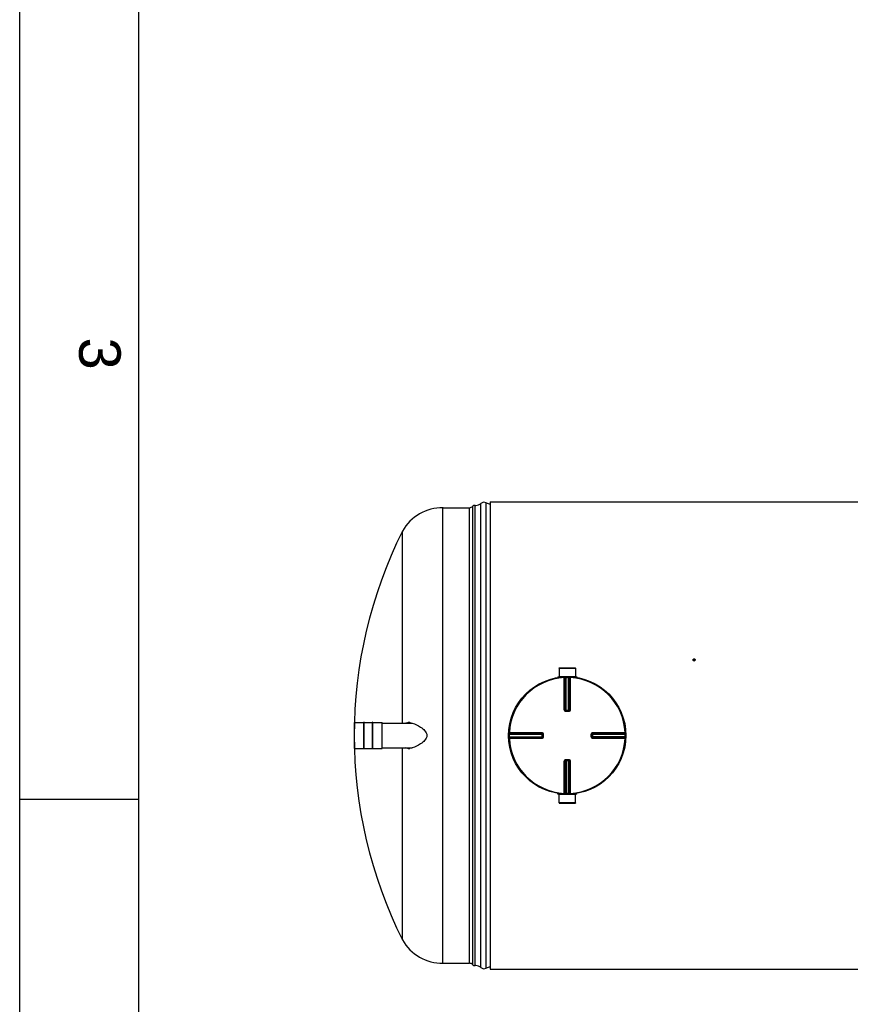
# Model space of a CAD drawing. Header units: millimetres. Extents: x 0 to 420, y 0 to 297.
# Tile 2 of 34: x 0 to 70, y 131 to 214. Entities that reach past the tile are written whole.
import ezdxf

# ---------------------------------------------------------------- set-up
doc = ezdxf.new("R2010")
doc.units = ezdxf.units.MM
doc.header["$LTSCALE"] = 23.1
doc.layers.get('0').update_dxf_attribs({"linetype": 'CONTINUOUS'})
for name, color, linetype in [('AXES_REF', 7, 'CONTINUOUS'), ('SURFACES', 7, 'CONTINUOUS'), ('VISSERIE', 7, 'CONTINUOUS')]:
    doc.layers.add(name, color=color, linetype=linetype)
doc.styles.add('TEXTSTYLE_2', font='arial.ttf')

# ---------------------------------------------------------------- blocks, each defined once
blk = doc.blocks.new('MARGEA3_BL0', base_point=(210.000078, 148.5))
at = {"color": 7, "linetype": 'Continuous'}
for p, q in [((0.000078, 0), (0.000078, 297)), ((10.000078, 287.000001), (10.000078, 10.000001)), ((0.000078, 148.500001), (10.000078, 148.500001))]:
    blk.add_line(p, q, dxfattribs=at)
at = {"color": 7, "linetype": 'Continuous', "style": 'TEXTSTYLE_2', "oblique": 0.00001872}
blk.add_text('3', height=3.5, rotation=270, dxfattribs=at).set_placement((5.000078, 187.375001))

msp = doc.modelspace()

# ---------------------------------------------------------------- linework, layer by layer
at = {"color": 7, "linetype": 'Continuous'}
for p, q in [((0, 0), (0, 297)), ((39.587, 173.527), (39.587, 134.215)), ((39.587, 173.527), (279.645, 173.527)), ((32.219, 154.911), (32.219, 171.078)), ((56.693, 160.246), (56.693, 160.265)), ((56.693, 160.246), (56.708, 160.18)), ((56.7, 160.238), (56.701, 160.23)), ((56.701, 160.23), (56.708, 160.198)), ((56.708, 160.18), (56.708, 160.198)), ((56.708, 160.18), (56.78, 160.159)), ((56.724, 160.293), (56.717, 160.288)), ((56.74, 160.192), (56.748, 160.189)), ((56.788, 160.301), (56.78, 160.304)), ((56.78, 160.159), (56.835, 160.205)), ((56.78, 160.159), (56.78, 160.178)), ((56.804, 160.2), (56.811, 160.206)), ((56.828, 160.255), (56.827, 160.263)), ((56.835, 160.223), (56.828, 160.255)), ((56.835, 160.205), (56.835, 160.223)), ((45.402, 159.545), (45.405, 158.83)), ((45.402, 159.545), (46.773, 159.545)), ((46.773, 159.545), (46.77, 158.83)), ((45.288, 158.798), (45.288, 158.746)), ((45.288, 158.798), (45.736, 158.798)), ((45.405, 158.83), (45.437, 158.798)), ((45.405, 158.83), (46.77, 158.83)), ((46.438, 158.798), (46.887, 158.798)), ((46.77, 158.83), (46.737, 158.798)), ((46.887, 158.798), (46.887, 158.746)), ((45.966, 155.953), (45.96, 155.953)), ((45.966, 155.953), (46.209, 155.953)), ((46.215, 155.953), (46.209, 155.953)), ((28.973, 152.759), (28.973, 154.982)), ((28.999, 154.982), (28.973, 154.982)), ((28.999, 152.759), (28.999, 154.982)), ((29.688, 152.759), (29.688, 154.982)), ((29.714, 154.982), (29.688, 154.982)), ((29.714, 152.759), (29.714, 154.982)), ((28.173, 152.792), (28.173, 154.95)), ((30.513, 152.792), (30.513, 154.95)), ((30.513, 154.911), (33.032, 154.911)), ((44.005, 153.998), (44.005, 153.998)), ((44.005, 153.998), (44.005, 153.992)), ((44.005, 153.992), (44.005, 153.749)), ((44.005, 153.749), (44.005, 153.744)), ((44.005, 153.744), (44.005, 153.743)), ((48.169, 153.992), (48.17, 153.998)), ((48.169, 153.749), (48.169, 153.992)), ((48.17, 153.744), (48.169, 153.749)), ((28.999, 152.759), (28.973, 152.759)), ((29.714, 152.759), (29.688, 152.759)), ((30.513, 152.831), (33.032, 152.831)), ((32.219, 136.663), (32.219, 152.831)), ((45.96, 151.788), (45.966, 151.789)), ((46.209, 151.789), (45.966, 151.789)), ((46.209, 151.789), (46.215, 151.788)), ((45.288, 148.944), (45.288, 148.996)), ((45.736, 148.944), (45.288, 148.944)), ((45.402, 148.196), (45.405, 148.911)), ((45.405, 148.911), (45.437, 148.944)), ((46.77, 148.911), (45.405, 148.911)), ((46.887, 148.944), (46.438, 148.944)), ((46.77, 148.911), (46.737, 148.944)), ((46.773, 148.196), (46.77, 148.911)), ((46.887, 148.944), (46.887, 148.996)), ((46.773, 148.196), (45.402, 148.196)), ((39.587, 134.215), (279.645, 134.215))]:
    msp.add_line(p, q, dxfattribs=at)
at = {"color": 9, "linetype": 'Continuous'}
for p, q in [((45.832, 158.804), (45.835, 158.741)), ((45.835, 156.019), (45.835, 158.741)), ((45.899, 156.018), (45.899, 158.74)), ((45.918, 158.74), (45.918, 156.016)), ((45.981, 158.81), (45.982, 158.746)), ((45.982, 155.953), (45.982, 158.746)), ((46.194, 158.81), (46.192, 158.746)), ((46.192, 155.953), (46.192, 158.746)), ((46.257, 156.016), (46.257, 158.74)), ((46.275, 158.74), (46.275, 156.018)), ((46.343, 158.804), (46.34, 158.741)), ((46.34, 158.741), (46.34, 156.019)), ((45.899, 156.018), (45.918, 156.016)), ((45.966, 155.889), (45.966, 155.953)), ((46.087, 155.889), (45.966, 155.889)), ((45.982, 156.016), (46.192, 156.016)), ((46.209, 155.889), (46.087, 155.889)), ((46.209, 155.889), (46.209, 155.953)), ((46.257, 156.016), (46.275, 156.018)), ((28.18, 152.785), (28.18, 154.956)), ((30.507, 152.785), (30.507, 154.956)), ((41.148, 153.977), (41.212, 153.976)), ((41.148, 153.764), (41.212, 153.766)), ((41.154, 154.127), (41.217, 154.123)), ((41.154, 153.615), (41.217, 153.618)), ((41.212, 153.976), (44.005, 153.976)), ((41.212, 153.766), (44.005, 153.766)), ((41.217, 154.123), (43.939, 154.123)), ((41.217, 154.123), (41.328, 154.123)), ((43.939, 153.618), (41.217, 153.618)), ((41.218, 154.04), (43.942, 154.04)), ((43.942, 153.701), (41.218, 153.701)), ((41.219, 154.059), (43.94, 154.059)), ((43.94, 153.683), (41.219, 153.683)), ((43.087, 153.618), (43.018, 153.618)), ((43.299, 153.618), (43.228, 153.618)), ((43.942, 154.04), (43.94, 154.059)), ((43.94, 153.683), (43.942, 153.701)), ((43.942, 153.976), (43.942, 153.99)), ((43.942, 153.976), (43.942, 153.766)), ((43.942, 153.766), (43.942, 153.752)), ((44.069, 153.992), (44.005, 153.992)), ((44.069, 153.749), (44.005, 153.749)), ((44.069, 153.992), (44.069, 153.749)), ((48.105, 153.992), (48.169, 153.992)), ((48.105, 153.749), (48.105, 153.992)), ((48.105, 153.749), (48.169, 153.749)), ((48.169, 153.976), (50.963, 153.976)), ((50.963, 153.766), (48.169, 153.766)), ((48.232, 153.976), (48.232, 153.99)), ((48.232, 153.766), (48.232, 153.976)), ((48.232, 153.766), (48.232, 153.751)), ((48.235, 154.059), (48.233, 154.04)), ((48.233, 154.04), (50.957, 154.04)), ((48.233, 153.701), (48.235, 153.683)), ((50.957, 153.701), (48.233, 153.701)), ((48.235, 154.123), (50.957, 154.123)), ((48.235, 154.059), (50.956, 154.059)), ((50.956, 153.683), (48.235, 153.683)), ((50.957, 153.618), (48.235, 153.618)), ((51.021, 154.127), (50.957, 154.123)), ((51.021, 153.615), (50.957, 153.618)), ((51.026, 153.977), (50.963, 153.976)), ((51.026, 153.764), (50.963, 153.766)), ((45.835, 149.001), (45.835, 151.723)), ((45.918, 151.725), (45.899, 151.724)), ((45.899, 149.002), (45.899, 151.724)), ((45.918, 151.725), (45.918, 149.001)), ((45.966, 151.853), (45.966, 151.789)), ((45.966, 151.853), (46.087, 151.853)), ((45.982, 151.789), (45.982, 148.995)), ((46.192, 151.726), (45.982, 151.726)), ((46.087, 151.853), (46.209, 151.853)), ((46.192, 148.995), (46.192, 151.789)), ((46.209, 151.853), (46.209, 151.789)), ((46.257, 149.001), (46.257, 151.725)), ((46.275, 151.724), (46.257, 151.725)), ((46.275, 151.724), (46.275, 149.002)), ((46.34, 151.723), (46.34, 149.001)), ((45.832, 148.937), (45.835, 149.001)), ((45.981, 148.932), (45.982, 148.995)), ((46.194, 148.932), (46.192, 148.995)), ((46.343, 148.937), (46.34, 149.001))]:
    msp.add_line(p, q, dxfattribs=at)
for points in [[(42.735, 153.618), (42.663, 153.618), (42.589, 153.618), (42.514, 153.618), (42.437, 153.618), (42.358, 153.618), (42.278, 153.618), (42.195, 153.618), (42.11, 153.618), (42.022, 153.618), (41.931, 153.618), (41.838, 153.618), (41.741, 153.618), (41.642, 153.618), (41.54, 153.618), (41.436, 153.618), (41.328, 153.618)], [(41.642, 154.123), (41.742, 154.123), (41.838, 154.123), (41.931, 154.123), (42.022, 154.123), (42.11, 154.123), (42.195, 154.123), (42.278, 154.123), (42.359, 154.123), (42.437, 154.123), (42.514, 154.123), (42.589, 154.123), (42.663, 154.123), (42.736, 154.123), (42.807, 154.123)], [(42.948, 153.618), (42.878, 153.618), (42.807, 153.618)], [(43.939, 153.618), (43.85, 153.618), (43.763, 153.618), (43.679, 153.618), (43.599, 153.618), (43.521, 153.618), (43.445, 153.618)], [(43.522, 154.123), (43.599, 154.123), (43.68, 154.123), (43.764, 154.123), (43.85, 154.124), (43.939, 154.123)]]:
    msp.add_lwpolyline(points, dxfattribs=at)
at = {"color": 7, "linetype": 'Continuous'}
msp.add_circle((46.087, 153.871), 4.94, dxfattribs=at)
for centre, radius, start, end in [((55.852, 160.032), 0.872, 13.6415, 15.47102), ((55.98, 160.057), 0.872, 13.6415, 15.47102), ((28.18, 154.95), 0.0065, 90, 180), ((30.507, 154.95), 0.0065, 0, 90), ((32.708, 154.012), 0.948, 86.24628, 89.95934), ((32.819, 154.201), 0.758, 97.9206, 98.2771), ((32.825, 154.155), 0.805, 93.91598, 97.88353), ((32.7, 153.888), 1.072, 83.1857, 86.2555), ((32.692, 153.817), 1.143, 82.99823, 83.21542), ((28.18, 152.792), 0.0065, 180, 270), ((30.507, 152.792), 0.0065, 270, 360), ((32.708, 153.73), 0.948, 270.0413, 273.78245), ((32.825, 153.583), 0.801, 261.75299, 266.12263), ((32.7, 153.854), 1.072, 273.77162, 276.7904), ((32.692, 153.924), 1.142, 276.76168, 277.00178)]:
    msp.add_arc(centre, radius, start, end, dxfattribs=at)
at = {"color": 9, "linetype": 'Continuous'}
for centre, radius, start, end in [((46.087, 153.871), 4.877, 92.96745, 177.03255), ((46.152, 153.872), 4.874, 92.75322, 92.96811), ((46.087, 153.874), 4.873, 88.76403, 89.99998), ((46.023, 153.872), 4.874, 87.03189, 87.24678), ((46.087, 153.871), 4.877, 2.96745, 87.03255), ((45.964, 156.069), 0.116, 260.88237, 264.14531), ((45.966, 156.086), 0.133, 264.12966, 267.37591), ((45.959, 158.212), 2.197, 270.20147, 270.43504), ((46.216, 158.212), 2.197, 269.565, 269.79411), ((46.191, 156.018), 0.0668, 285.34076, 292.57898), ((46.191, 156.018), 0.0667, 292.5652, 299.81393), ((46.085, 153.871), 4.874, 178.76416, 181.23584), ((46.087, 153.871), 4.877, 182.96745, 267.03255), ((46.087, 153.806), 4.875, 177.03191, 177.24676), ((46.087, 153.935), 4.875, 182.75324, 182.96809), ((43.94, 153.767), 0.0667, 330.18606, 337.4348), ((43.94, 153.767), 0.0668, 337.42102, 344.65924), ((43.936, 153.75), 0.0692, 345.04344, 349.82869), ((43.941, 153.766), 0.0655, 344.66589, 348.01548), ((43.938, 153.75), 0.0676, 349.8255, 354.46856), ((46.087, 153.871), 4.877, 272.96745, 357.03255), ((48.286, 153.994), 0.116, 170.88237, 174.14531), ((48.303, 153.992), 0.133, 174.12966, 177.37591), ((48.235, 153.975), 0.0668, 157.42102, 164.65924), ((48.235, 153.975), 0.0667, 150.18606, 157.4348), ((46.088, 153.806), 4.875, 2.75324, 2.96809), ((46.088, 153.935), 4.875, 357.03191, 357.24676), ((46.09, 153.871), 4.874, 358.76416, 1.23584), ((45.983, 151.724), 0.0667, 112.5652, 119.81393), ((45.983, 151.724), 0.0668, 105.34076, 112.57898), ((45.959, 149.529), 2.197, 89.565, 89.79411), ((46.216, 149.529), 2.197, 90.20147, 90.43504), ((46.209, 151.655), 0.133, 84.12966, 87.37591), ((46.21, 151.673), 0.116, 80.88237, 84.14531), ((46.152, 153.869), 4.874, 267.03189, 267.24678), ((46.087, 153.868), 4.873, 268.76403, 269.99998), ((46.023, 153.869), 4.874, 272.75322, 272.96811)]:
    msp.add_arc(centre, radius, start, end, dxfattribs=at)
at = {"color": 7, "linetype": 'Continuous'}
for points in [[(56.717, 160.288), (56.709, 160.28), (56.7, 160.273), (56.693, 160.265)], [(56.708, 160.198), (56.719, 160.197), (56.73, 160.195), (56.74, 160.192)], [(56.748, 160.311), (56.74, 160.305), (56.731, 160.299), (56.724, 160.293)], [(56.78, 160.304), (56.761, 160.308), (56.739, 160.304), (56.724, 160.293)], [(56.78, 160.304), (56.769, 160.307), (56.759, 160.309), (56.748, 160.311)], [(56.748, 160.189), (56.767, 160.185), (56.789, 160.189), (56.804, 160.2)], [(56.748, 160.189), (56.759, 160.186), (56.77, 160.182), (56.78, 160.178)], [(56.78, 160.178), (56.788, 160.185), (56.796, 160.193), (56.804, 160.2)], [(56.82, 160.29), (56.809, 160.294), (56.799, 160.298), (56.788, 160.301)], [(56.811, 160.206), (56.819, 160.212), (56.827, 160.218), (56.835, 160.223)], [(32.71, 154.951), (32.658, 154.944), (32.607, 154.93), (32.558, 154.911)], [(32.832, 154.952), (32.899, 154.943), (32.966, 154.929), (33.032, 154.911)], [(32.558, 152.831), (32.607, 152.811), (32.658, 152.798), (32.71, 152.791)], [(33.032, 152.831), (32.966, 152.813), (32.899, 152.798), (32.832, 152.79)]]:
    msp.add_open_spline(points, degree=3, dxfattribs=at)
for points, knots in [([(56.717, 160.288), (56.71, 160.281), (56.7, 160.266), (56.698, 160.247), (56.7, 160.238)], [0, 0, 0, 0, 0.506776, 1, 1, 1, 1]), ([(56.701, 160.23), (56.706, 160.217), (56.719, 160.201), (56.735, 160.193), (56.74, 160.192)], [0, 0, 0, 0, 0.738617, 1, 1, 1, 1]), ([(56.827, 160.263), (56.822, 160.276), (56.809, 160.292), (56.793, 160.3), (56.788, 160.301)], [0, 0, 0, 0, 0.738617, 1, 1, 1, 1]), ([(56.811, 160.206), (56.818, 160.212), (56.828, 160.227), (56.83, 160.246), (56.828, 160.255)], [0, 0, 0, 0, 0.506776, 1, 1, 1, 1]), ([(32.445, 154.911), (32.506, 154.937), (32.596, 154.956), (32.686, 154.96), (32.709, 154.96)], [0, 0, 0, 0, 0.741736, 1, 1, 1, 1]), ([(33.032, 154.911), (33.286, 154.841), (33.662, 154.646), (34.099, 154.305), (34.275, 154.023), (34.275, 153.871)], [0, 0, 0, 0, 0.468758, 0.730136, 1, 1, 1, 1]), ([(34.275, 153.871), (34.275, 153.719), (34.099, 153.437), (33.662, 153.096), (33.286, 152.901), (33.032, 152.831)], [0, 0, 0, 0, 0.269864, 0.531242, 1, 1, 1, 1]), ([(32.709, 152.782), (32.686, 152.782), (32.596, 152.786), (32.506, 152.805), (32.445, 152.831)], [0, 0, 0, 0, 0.258264, 1, 1, 1, 1])]:
    msp.add_open_spline(points, degree=3, knots=knots, dxfattribs=at)
at = {"color": 9, "linetype": 'Continuous'}
for points in [[(45.832, 158.804), (45.863, 158.806), (45.899, 158.771), (45.899, 158.74)], [(45.85, 158.805), (45.881, 158.807), (45.918, 158.772), (45.918, 158.74)], [(45.982, 158.746), (46.017, 158.747), (46.052, 158.748), (46.087, 158.747)], [(46.325, 158.805), (46.293, 158.807), (46.257, 158.772), (46.257, 158.74)], [(46.343, 158.804), (46.312, 158.806), (46.275, 158.771), (46.275, 158.74)], [(45.918, 156.016), (45.918, 155.989), (45.943, 155.959), (45.969, 155.953)], [(46.275, 156.018), (46.275, 155.989), (46.244, 155.956), (46.215, 155.953)], [(46.225, 155.96), (46.243, 155.971), (46.257, 155.995), (46.257, 156.016)], [(41.154, 154.127), (41.152, 154.095), (41.187, 154.059), (41.219, 154.059)], [(41.153, 154.108), (41.152, 154.077), (41.187, 154.041), (41.218, 154.04)], [(41.153, 153.634), (41.152, 153.665), (41.187, 153.701), (41.218, 153.701)], [(41.154, 153.615), (41.152, 153.646), (41.187, 153.683), (41.219, 153.683)], [(43.94, 154.059), (43.97, 154.059), (44.002, 154.028), (44.005, 153.998)], [(44.003, 153.732), (43.996, 153.707), (43.967, 153.683), (43.94, 153.683)], [(43.942, 154.04), (43.969, 154.04), (44, 154.016), (44.005, 153.989)], [(43.998, 153.734), (43.987, 153.715), (43.963, 153.701), (43.942, 153.701)], [(48.233, 153.701), (48.206, 153.701), (48.175, 153.726), (48.169, 153.753)], [(48.235, 153.683), (48.205, 153.683), (48.173, 153.714), (48.17, 153.744)], [(48.177, 154.008), (48.188, 154.027), (48.211, 154.04), (48.233, 154.04)], [(51.021, 154.127), (51.022, 154.095), (50.987, 154.059), (50.956, 154.059)], [(51.021, 153.615), (51.022, 153.646), (50.987, 153.683), (50.956, 153.683)], [(51.022, 154.108), (51.023, 154.077), (50.988, 154.041), (50.957, 154.04)], [(51.022, 153.634), (51.023, 153.665), (50.988, 153.701), (50.957, 153.701)], [(45.899, 151.724), (45.899, 151.753), (45.931, 151.786), (45.96, 151.788)], [(45.95, 151.781), (45.931, 151.771), (45.918, 151.747), (45.918, 151.725)], [(46.257, 151.725), (46.257, 151.753), (46.232, 151.783), (46.205, 151.789)], [(45.832, 148.937), (45.863, 148.936), (45.899, 148.971), (45.899, 149.002)], [(45.85, 148.937), (45.881, 148.935), (45.918, 148.97), (45.918, 149.001)], [(46.192, 148.995), (46.157, 148.995), (46.122, 148.994), (46.087, 148.995)], [(46.325, 148.937), (46.293, 148.935), (46.257, 148.97), (46.257, 149.001)], [(46.343, 148.937), (46.312, 148.936), (46.275, 148.971), (46.275, 149.002)]]:
    msp.add_open_spline(points, degree=3, dxfattribs=at)
for points, knots in [([(45.899, 158.74), (45.897, 158.74), (45.875, 158.74), (45.854, 158.741), (45.835, 158.741)], [0, 0, 0, 0, 0.109199, 1, 1, 1, 1]), ([(45.918, 158.74), (45.921, 158.742), (45.936, 158.744), (45.951, 158.744), (45.963, 158.744)], [0, 0, 0, 0, 0.258917, 1, 1, 1, 1]), ([(46.192, 158.746), (46.205, 158.746), (46.213, 158.745), (46.246, 158.743), (46.237, 158.743), (46.235, 158.743)], [0, 0, 0, 0, 0.700251, 0.885328, 1, 1, 1, 1]), ([(46.34, 158.741), (46.332, 158.741), (46.311, 158.74), (46.289, 158.742), (46.275, 158.74)], [0, 0, 0, 0, 0.353705, 1, 1, 1, 1]), ([(45.835, 156.019), (45.842, 156.019), (45.864, 156.018), (45.886, 156.019), (45.899, 156.018)], [0, 0, 0, 0, 0.353802, 1, 1, 1, 1]), ([(45.966, 155.889), (45.933, 155.889), (45.863, 155.916), (45.835, 155.986), (45.835, 156.019)], [0, 0, 0, 0, 0.501179, 1, 1, 1, 1]), ([(45.946, 155.955), (45.936, 155.956), (45.91, 155.961), (45.919, 155.989), (45.925, 155.996)], [0, 0, 0, 0, 0.491684, 1, 1, 1, 1]), ([(45.918, 156.016), (45.919, 156.016), (45.936, 156.016), (45.952, 156.016), (45.967, 156.016)], [0, 0, 0, 0, 0.107688, 1, 1, 1, 1]), ([(46.257, 156.016), (46.255, 156.016), (46.239, 156.016), (46.222, 156.016), (46.208, 156.016)], [0, 0, 0, 0, 0.107674, 1, 1, 1, 1]), ([(46.34, 156.019), (46.34, 155.985), (46.312, 155.916), (46.242, 155.889), (46.209, 155.889)], [0, 0, 0, 0, 0.499867, 1, 1, 1, 1]), ([(46.34, 156.019), (46.332, 156.019), (46.311, 156.018), (46.289, 156.019), (46.275, 156.018)], [0, 0, 0, 0, 0.353802, 1, 1, 1, 1]), ([(41.212, 153.976), (41.212, 153.989), (41.213, 153.997), (41.215, 154.03), (41.216, 154.02), (41.216, 154.018)], [0, 0, 0, 0, 0.700251, 0.885328, 1, 1, 1, 1]), ([(41.218, 153.701), (41.217, 153.705), (41.214, 153.72), (41.214, 153.735), (41.214, 153.746)], [0, 0, 0, 0, 0.258917, 1, 1, 1, 1]), ([(41.217, 154.123), (41.217, 154.116), (41.218, 154.094), (41.216, 154.072), (41.219, 154.059)], [0, 0, 0, 0, 0.353705, 1, 1, 1, 1]), ([(41.219, 153.683), (41.218, 153.681), (41.218, 153.659), (41.217, 153.638), (41.217, 153.618)], [0, 0, 0, 0, 0.109199, 1, 1, 1, 1]), ([(43.939, 154.123), (43.939, 154.116), (43.94, 154.094), (43.939, 154.073), (43.94, 154.059)], [0, 0, 0, 0, 0.353799, 1, 1, 1, 1]), ([(43.939, 154.123), (43.973, 154.123), (44.042, 154.095), (44.069, 154.026), (44.069, 153.992)], [0, 0, 0, 0, 0.499925, 1, 1, 1, 1]), ([(44.069, 153.749), (44.069, 153.716), (44.042, 153.647), (43.973, 153.618), (43.939, 153.618)], [0, 0, 0, 0, 0.500075, 1, 1, 1, 1]), ([(43.939, 153.618), (43.939, 153.626), (43.94, 153.648), (43.939, 153.669), (43.94, 153.683)], [0, 0, 0, 0, 0.353802, 1, 1, 1, 1]), ([(43.942, 153.99), (43.942, 153.999), (43.943, 154.005), (43.942, 154.022), (43.942, 154.014), (43.942, 154.012)], [0, 0, 0, 0, 0.693585, 0.792877, 1, 1, 1, 1]), ([(43.942, 153.752), (43.942, 153.743), (43.943, 153.737), (43.942, 153.719), (43.942, 153.728), (43.942, 153.73)], [0, 0, 0, 0, 0.693616, 0.794058, 1, 1, 1, 1]), ([(48.105, 153.992), (48.105, 154.026), (48.133, 154.095), (48.202, 154.123), (48.235, 154.123)], [0, 0, 0, 0, 0.501179, 1, 1, 1, 1]), ([(48.235, 153.618), (48.202, 153.618), (48.133, 153.647), (48.105, 153.716), (48.105, 153.749)], [0, 0, 0, 0, 0.499867, 1, 1, 1, 1]), ([(48.171, 154.012), (48.173, 154.022), (48.178, 154.048), (48.205, 154.039), (48.213, 154.033)], [0, 0, 0, 0, 0.491684, 1, 1, 1, 1]), ([(48.232, 153.99), (48.232, 153.999), (48.232, 154.005), (48.233, 154.023), (48.233, 154.014), (48.233, 154.012)], [0, 0, 0, 0, 0.693616, 0.794058, 1, 1, 1, 1]), ([(48.232, 153.751), (48.232, 153.743), (48.232, 153.737), (48.233, 153.719), (48.233, 153.728), (48.233, 153.73)], [0, 0, 0, 0, 0.693585, 0.792877, 1, 1, 1, 1]), ([(48.235, 154.123), (48.235, 154.116), (48.235, 154.094), (48.236, 154.073), (48.235, 154.059)], [0, 0, 0, 0, 0.353802, 1, 1, 1, 1]), ([(48.235, 153.618), (48.235, 153.626), (48.235, 153.648), (48.236, 153.669), (48.235, 153.683)], [0, 0, 0, 0, 0.353802, 1, 1, 1, 1]), ([(50.956, 154.059), (50.956, 154.061), (50.957, 154.083), (50.957, 154.104), (50.957, 154.123)], [0, 0, 0, 0, 0.109199, 1, 1, 1, 1]), ([(50.957, 153.618), (50.957, 153.626), (50.957, 153.647), (50.959, 153.669), (50.956, 153.683)], [0, 0, 0, 0, 0.353705, 1, 1, 1, 1]), ([(50.957, 154.04), (50.958, 154.037), (50.96, 154.022), (50.961, 154.007), (50.96, 153.996)], [0, 0, 0, 0, 0.258917, 1, 1, 1, 1]), ([(50.963, 153.766), (50.962, 153.753), (50.962, 153.745), (50.959, 153.712), (50.959, 153.721), (50.959, 153.723)], [0, 0, 0, 0, 0.700251, 0.885328, 1, 1, 1, 1]), ([(45.835, 151.723), (45.835, 151.756), (45.863, 151.826), (45.933, 151.853), (45.966, 151.853)], [0, 0, 0, 0, 0.499867, 1, 1, 1, 1]), ([(45.835, 151.723), (45.842, 151.723), (45.864, 151.723), (45.886, 151.722), (45.899, 151.724)], [0, 0, 0, 0, 0.353802, 1, 1, 1, 1]), ([(45.918, 151.725), (45.919, 151.725), (45.936, 151.726), (45.952, 151.726), (45.967, 151.726)], [0, 0, 0, 0, 0.107674, 1, 1, 1, 1]), ([(46.257, 151.725), (46.255, 151.725), (46.239, 151.726), (46.222, 151.726), (46.208, 151.726)], [0, 0, 0, 0, 0.107688, 1, 1, 1, 1]), ([(46.209, 151.853), (46.242, 151.853), (46.312, 151.826), (46.34, 151.756), (46.34, 151.723)], [0, 0, 0, 0, 0.501179, 1, 1, 1, 1]), ([(46.229, 151.787), (46.238, 151.786), (46.265, 151.781), (46.256, 151.753), (46.249, 151.745)], [0, 0, 0, 0, 0.491684, 1, 1, 1, 1]), ([(46.34, 151.723), (46.332, 151.723), (46.311, 151.723), (46.289, 151.722), (46.275, 151.724)], [0, 0, 0, 0, 0.353802, 1, 1, 1, 1]), ([(45.835, 149.001), (45.842, 149.001), (45.864, 149.001), (45.886, 148.999), (45.899, 149.002)], [0, 0, 0, 0, 0.353705, 1, 1, 1, 1]), ([(45.982, 148.995), (45.969, 148.996), (45.962, 148.996), (45.929, 148.999), (45.938, 148.999), (45.94, 148.999)], [0, 0, 0, 0, 0.700251, 0.885328, 1, 1, 1, 1]), ([(46.257, 149.001), (46.253, 149), (46.238, 148.998), (46.223, 148.998), (46.212, 148.998)], [0, 0, 0, 0, 0.258917, 1, 1, 1, 1]), ([(46.275, 149.002), (46.278, 149.002), (46.299, 149.001), (46.321, 149.001), (46.34, 149.001)], [0, 0, 0, 0, 0.109199, 1, 1, 1, 1])]:
    msp.add_open_spline(points, degree=3, knots=knots, dxfattribs=at)
at = {"layer": 'AXES_REF', "color": 7, "linetype": 'Continuous'}
for p, q in [((45.405, 159.545), (45.405, 159.558)), ((45.405, 159.558), (46.77, 159.558)), ((46.77, 159.545), (46.77, 159.558)), ((28.18, 154.956), (28.973, 154.956)), ((28.999, 154.956), (29.688, 154.956)), ((29.714, 154.956), (30.507, 154.956)), ((28.18, 152.785), (28.973, 152.785)), ((28.999, 152.785), (29.688, 152.785)), ((29.714, 152.785), (30.507, 152.785)), ((45.405, 148.196), (45.405, 148.183)), ((45.405, 148.183), (46.77, 148.183)), ((46.77, 148.196), (46.77, 148.183))]:
    msp.add_line(p, q, dxfattribs=at)
at = {"layer": 'SURFACES', "color": 7, "linetype": 'Continuous'}
for p, q in [((38.34, 134.502), (38.34, 173.24)), ((35.629, 173.046), (37.856, 173.046)), ((35.629, 134.696), (37.856, 134.696))]:
    msp.add_line(p, q, dxfattribs=at)
at = {"layer": 'SURFACES', "color": 9, "linetype": 'Continuous'}
for p, q in [((38.825, 134.339), (38.825, 173.402)), ((39.273, 134.29), (39.273, 173.452)), ((35.629, 134.696), (35.629, 173.046)), ((37.856, 134.696), (37.856, 173.046)), ((38.135, 134.579), (38.135, 173.163))]:
    msp.add_line(p, q, dxfattribs=at)
at = {"layer": 'SURFACES', "color": 7, "linetype": 'Continuous'}
for centre, radius, start, end in [((38.32, 172.981), 0.26, 85.56078, 135.573), ((38.392, 173.888), 0.65, 265.41738, 269.67416), ((38.393, 173.888), 0.65, 269.64373, 311.65159), ((39.084, 173.111), 0.39, 61.04498, 131.64009), ((39.587, 174.021), 0.65, 241.04498, 270.00019), ((35.629, 169.107), 3.939, 89.99244, 149.96823), ((37.856, 173.436), 0.39, 270, 315.573), ((66.608, 153.871), 38.454, 153.41789, 206.58211), ((35.629, 138.635), 3.939, 210.03177, 270.00756), ((37.856, 134.306), 0.39, 44.427, 90), ((38.32, 134.761), 0.26, 224.427, 274.43922), ((38.392, 133.854), 0.65, 90.32584, 94.58262), ((38.393, 133.854), 0.65, 48.34841, 90.35627), ((39.084, 134.631), 0.39, 228.35991, 298.95502), ((39.587, 133.721), 0.65, 89.99981, 118.95502)]:
    msp.add_arc(centre, radius, start, end, dxfattribs=at)
at = {"layer": 'VISSERIE', "color": 7, "linetype": 'Continuous'}
for centre, radius, start, end in [((56.748, 160.231), 0.0748, 180.00066, 184.41612), ((56.748, 160.231), 0.0749, 184.41576, 185.03406), ((56.78, 160.231), 0.0749, 355.39133, 359.99668), ((56.78, 160.231), 0.0749, 354.96865, 355.39141)]:
    msp.add_arc(centre, radius, start, end, dxfattribs=at)
for points, knots in [([(56.673, 160.231), (56.673, 160.248), (56.682, 160.272), (56.698, 160.288), (56.703, 160.292)], [0, 0, 0, 0, 0.740399, 1, 1, 1, 1]), ([(56.825, 160.163), (56.812, 160.153), (56.779, 160.139), (56.726, 160.145), (56.684, 160.176), (56.673, 160.209), (56.673, 160.225)], [0, 0, 0, 0, 0.254851, 0.513698, 0.763001, 1, 1, 1, 1]), ([(56.825, 160.17), (56.812, 160.16), (56.781, 160.146), (56.73, 160.15), (56.688, 160.178), (56.675, 160.209), (56.673, 160.225)], [0, 0, 0, 0, 0.254107, 0.512542, 0.762464, 1, 1, 1, 1]), ([(56.748, 160.312), (56.773, 160.316), (56.815, 160.307), (56.849, 160.268), (56.855, 160.243), (56.855, 160.231)], [0, 0, 0, 0, 0.511563, 0.759908, 1, 1, 1, 1]), ([(56.855, 160.225), (56.855, 160.207), (56.846, 160.184), (56.83, 160.167), (56.825, 160.163)], [0, 0, 0, 0, 0.740399, 1, 1, 1, 1]), ([(56.855, 160.225), (56.853, 160.209), (56.844, 160.188), (56.829, 160.173), (56.825, 160.17)], [0, 0, 0, 0, 0.741354, 1, 1, 1, 1])]:
    msp.add_open_spline(points, degree=3, knots=knots, dxfattribs=at)
msp.add_open_spline([(56.703, 160.292), (56.716, 160.303), (56.732, 160.31), (56.748, 160.312)], degree=3, dxfattribs=at)

# ---------------------------------------------------------------- block references
at = {"color": 7, "linetype": 'Continuous'}
msp.add_blockref('MARGEA3_BL0', (210, 148.5), dxfattribs=at)

doc.saveas('drawing.dxf')
